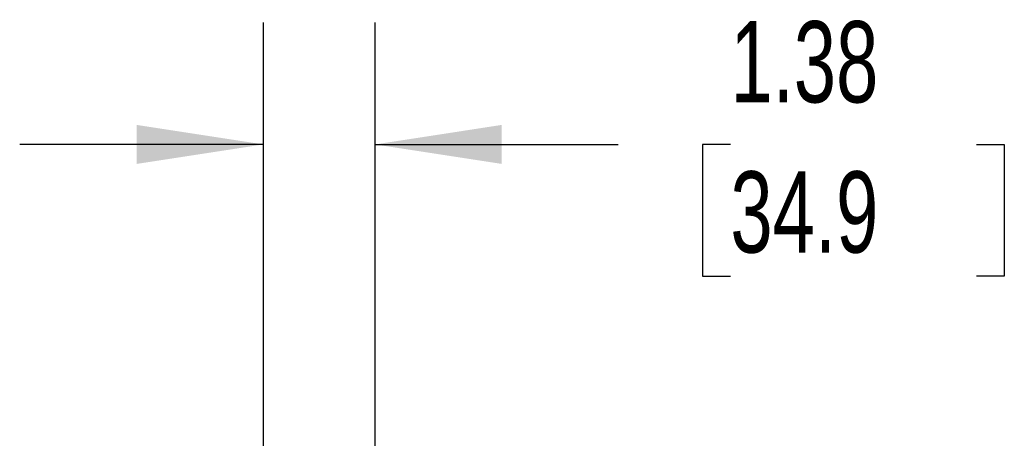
# Model space of a CAD drawing. Header units: inches. Extents: x 0.2 to 10.7, y 0.2 to 8.1.
# Tile 8 of 18: x 6.928 to 7.938, y 4.975 to 5.404. Entities that reach past the tile are written whole.
import ezdxf

# ---------------------------------------------------------------- set-up
doc = ezdxf.new("R2010")
doc.units = ezdxf.units.IN
doc.header["$MEASUREMENT"] = 0
doc.layers.add('DIMENSIONS', color=140, linetype='Continuous', lineweight=25)
doc.styles.add('SLDTEXTSTYLE0', font='TXT', dxfattribs={"width": 0.7})
doc.dimstyles.new('SLDDIMSTYLE1', dxfattribs={"dimtxt": 0.084961, "dimasz": 0.13, "dimexe": 0, "dimexo": 0.0625, "dimgap": 0.02124, "dimtad": 0, "dimtih": 1, "dimtoh": 1, "dimlfac": 12, "dimrnd": 1e-09, "dimzin": 12, "dimdsep": 46, "dimtxsty": 'SLDTEXTSTYLE0', "dimsah": 1, "dimcen": 0.09, "dimadec": 0, "dimazin": 3, "dimtfac": 1, "dimtmove": 0, "dimatfit": 0, "dimfxl": 0, "dimfrac": 2, "dimtolj": 1, "dimtzin": 12, "dimarcsym": 0})

# ---------------------------------------------------------------- blocks, each defined once
blk = doc.blocks.new('_D_5')
at = {"layer": 'DIMENSIONS'}
for p, q in [((7.1782, 4.5112), (7.1782, 5.4016)), ((7.2928, 4.2733), (7.2928, 5.4016)), ((7.1782, 5.2766), (6.9282, 5.2766)), ((7.2928, 5.2766), (7.5422, 5.2766)), ((7.6573, 5.2766), (7.6288, 5.2766)), ((7.6288, 5.2766), (7.6288, 5.1415)), ((7.9098, 5.2766), (7.9383, 5.2766)), ((7.9383, 5.2766), (7.9383, 5.1415)), ((7.6288, 5.1415), (7.6573, 5.1415)), ((7.9383, 5.1415), (7.9098, 5.1415))]:
    blk.add_line(p, q, dxfattribs=at)
for points in [[(7.1782, 5.2766), (7.0482, 5.2966), (7.0482, 5.2566)], [(7.2928, 5.2766), (7.4228, 5.2566), (7.4228, 5.2966)]]:
    blk.add_solid(points, dxfattribs=at)
at = {"layer": 'DIMENSIONS', "char_height": 0.08333, "attachment_point": 1, "style": 'SLDTEXTSTYLE0'}
for s, insert in [('1.38', (7.6573, 5.403)), ('34.9', (7.6573, 5.249))]:
    blk.add_mtext(s, dxfattribs=dict(at, insert=insert))

msp = doc.modelspace()

# ---------------------------------------------------------------- dimensions: what is measured, and where the dimension line sits
at = {"layer": 'DIMENSIONS'}
dim = msp.add_linear_dim(base=(7.17819, 5.27656), p1=(7.29277, 4.22331), p2=(7.17819, 4.46122), angle=0, dimstyle='SLDDIMSTYLE1', dxfattribs=at)
dim.commit()
dim.dimension.update_dxf_attribs({"geometry": '_D_5', "text_midpoint": (7.78357, 5.27656), "dimtype": 160})

doc.saveas('drawing.dxf')
